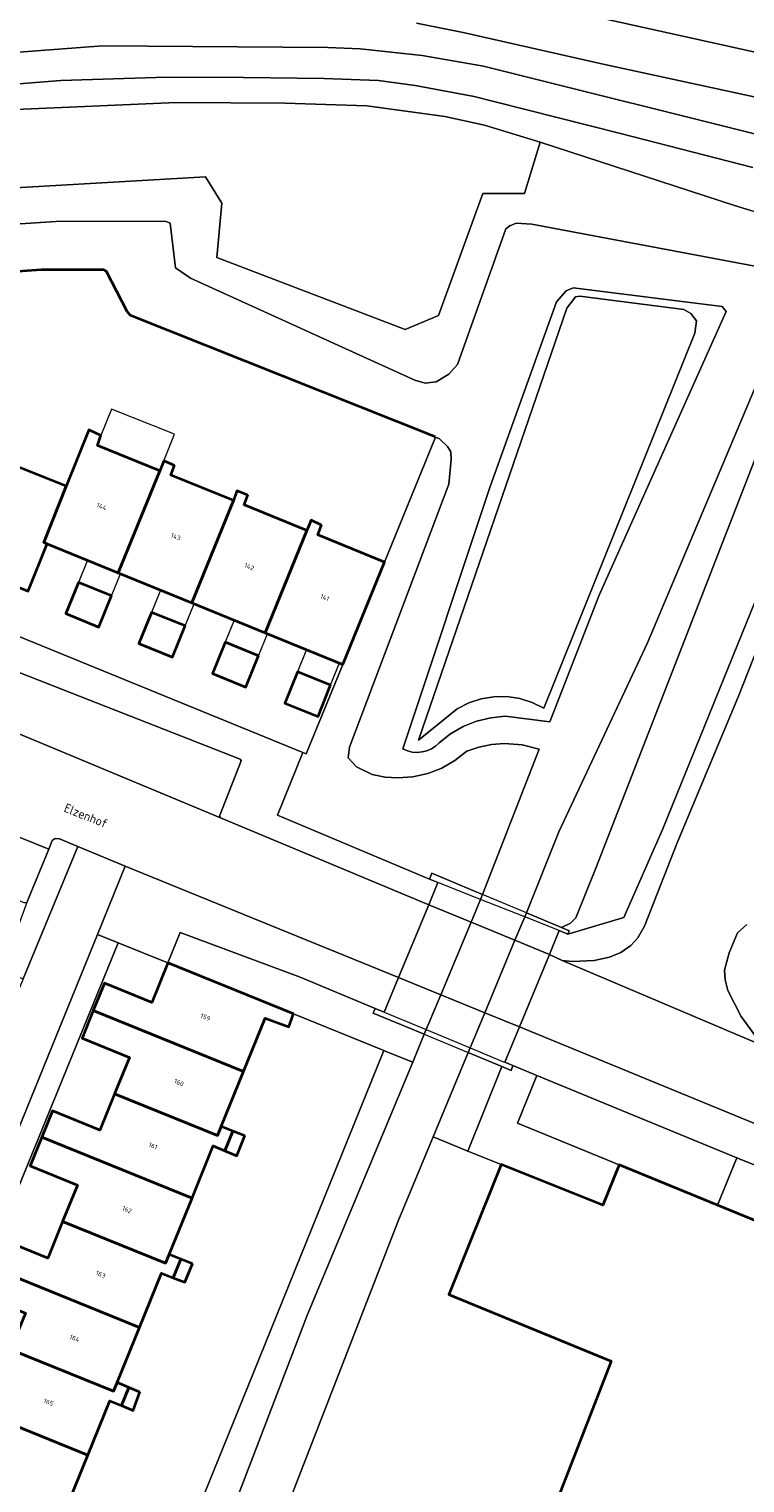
# Model space of a CAD drawing. Header units: metres. Extents: x 110065 to 112666, y 425872 to 427362.
# Tile 85 of 104: x 111553 to 111609, y 426513 to 426627. Entities that reach past the tile are written whole.
import ezdxf

# ---------------------------------------------------------------- set-up
doc = ezdxf.new("R2010")
doc.units = ezdxf.units.M
for name, color, linetype, lineweight in [('B-WE-GK-BESCHOEIING-G', 130, 'GK-BESCHOEIING', 35), ('B-WE-GR-BEPLANTING_CULTUUR_HEESTERS-GV', 90, 'Continuous', 18), ('B-WE-GR-GRAS-GV', 60, 'Continuous', 13), ('B-WE-GR-HAAG-G', 90, 'GR-HAAG1', 13), ('B-WE-KW-KUNSTWERK-GV', 170, 'Continuous', 18), ('B-WE-OG-BEBOUWING-GV', 7, 'Continuous', 35), ('B-WE-OG-BEBOUWING-T18', 10, 'Continuous', 18), ('B-WE-OG-BEBOUWING_LUIFEL-GV', 7, 'Continuous', 18), ('B-WE-OG-BEBOUWING_STRAATNAAM-T35', 50, 'Continuous', 35), ('B-WE-OG-TERREIN_ERF-GV', 7, 'Continuous', 18), ('B-WE-OG-WATER-GV', 130, 'Continuous', 18), ('B-WE-VH-ONVERHARD-GV', 252, 'Continuous', 18), ('B-WE-VH-VERHARDING_ASFALT-GV', 252, 'Continuous', 18), ('B-WE-VH-VERHARDING_BETONSTRAATSTEEN-GV', 252, 'Continuous', 18), ('B-WE-VH-VERHARDING_GESLOTEN-GV', 7, 'Continuous', 18), ('B-WE-VH-VERHARDING_OPEN-GV', 252, 'Continuous', 18), ('B-WE-VH-VERHARDING_TEGEL-GV', 252, 'Continuous', 18)]:
    doc.layers.add(name, color=color, linetype=linetype, lineweight=lineweight)
doc.styles.add('NLCS-ISO-M200-T18', font='NLCS-ISO.ttf')
doc.styles.add('NLCS-ISO-M200-T35', font='NLCS-ISO.ttf')
doc.linetypes.add('GK-BESCHOEIING', pattern='A,30,-5,[1,NLCS.SHX,S=1,R=0,X=0,Y=0],-5', length=40)
doc.linetypes.add('GR-HAAG1', pattern='A,6,[176,NLCS.SHX,S=0.125,R=0,X=0,Y=0],-2', length=8)

msp = doc.modelspace()

# ---------------------------------------------------------------- linework, layer by layer
at = {"layer": 'B-WE-GK-BESCHOEIING-G', "flags": 128}
msp.add_lwpolyline([(111585.214, 426595.024), (111561.348, 426604.546), (111561.096, 426604.859), (111559.468, 426607.979), (111559.266, 426608.104), (111554.367, 426608.115), (111544.429, 426607.404), (111541.555, 426607.056), (111537.007, 426606.146), (111531.08, 426604.447), (111526.986, 426602.913), (111515.948, 426599.079), (111513.812, 426598.08), (111507.537, 426595.398), (111500, 426591.619), (111499.155, 426591.195), (111494.109, 426588.469), (111490.807, 426586.433), (111489.939, 426585.279), (111488.938, 426583.019), (111487.24, 426574.833), (111487.143, 426574.696), (111483.639, 426573.57), (111474.55, 426573.433), (111474.32, 426573.333), (111467.698, 426567.429), (111461.535, 426560.826), (111456.997, 426555.737), (111453.549, 426551.599), (111443.55, 426538.706), (111438.626, 426532.167), (111438.324, 426530.739), (111439.281, 426525.878), (111436.745, 426522.131)], dxfattribs=at)
at = {"layer": 'B-WE-GR-BEPLANTING_CULTUUR_HEESTERS-GV', "flags": 128}
for points in [[(111544.66, 426614.078), (111567.236, 426615.38), (111568.508, 426613.336), (111568.104, 426609.085), (111582.865, 426603.441), (111585.47, 426604.527), (111588.943, 426614.078), (111592.199, 426614.078), (111593.42, 426618.099), (111589.075, 426619.43), (111585.957, 426620.116), (111579.865, 426620.947), (111573.434, 426621.165), (111573.434, 426621.165), (111573.434, 426621.165), (111564.951, 426621.209), (111551.781, 426620.636)], [(111609.607, 426556.853), (111608.87, 426556.2), (111608.218, 426554.649), (111607.869, 426553.275), (111607.92, 426552.541), (111608.125, 426551.699), (111609.153, 426549.666), (111610.274, 426548.122)]]:
    msp.add_lwpolyline(points, dxfattribs=at)
for points in [[(111574.629, 426552.739), (111565.23, 426556.235), (111564.265, 426553.852), (111574.102, 426549.869), (111581.199, 426546.984), (111581.285, 426546.951), (111583.444, 426546.072), (111584.357, 426548.263), (111580.358, 426549.925), (111580.511, 426550.294), (111574.629, 426552.739), (111574.629, 426552.739)], [(111590.419, 426545.743), (111587.796, 426546.833), (111585.059, 426540.251), (111587.762, 426539.127), (111590.419, 426545.743), (111590.419, 426545.743)], [(111608.822, 426538.596), (111593.153, 426545.04), (111591.653, 426541.304), (111599.623, 426538.038), (111607.317, 426534.885), (111608.822, 426538.596), (111608.822, 426538.596)]]:
    msp.add_lwpolyline(points, close=True, dxfattribs=at)
at = {"layer": 'B-WE-GR-GRAS-GV', "flags": 128}
msp.add_lwpolyline([(111618.631, 426624.146, 0.0686214), (111610.989, 426629.004, 0.0676604), (111605.406, 426630.452), (111596.302, 426631.506), (111580.198, 426633.361, 1.0323568), (111580.023, 426631.849), (111594.689, 426628.601), (111609.546, 426625.296), (111618.189, 426623.363, 0.7096198)], format="xyb", close=True, dxfattribs=at)
for points in [[(111611.374, 426621.389), (111598.371, 426624.212), (111587.395, 426626.686), (111583.747, 426627.409)], [(111552.272, 426625.133), (111559.166, 426625.634), (111576.804, 426625.526), (111579.321, 426625.416), (111584.175, 426624.886), (111588.994, 426624.051), (111590.453, 426623.676), (111610.736, 426618.635)], [(111615.907, 426610.93), (111608.633, 426613.135), (111608.633, 426613.135), (111608.633, 426613.135), (111593.42, 426618.099), (111592.199, 426614.078), (111588.943, 426614.078), (111585.47, 426604.527), (111582.865, 426603.441), (111568.104, 426609.085), (111568.508, 426613.336), (111567.236, 426615.38), (111544.66, 426614.078), (111529.791, 426611.148), (111510.823, 426603.56), (111491.043, 426594.541), (111470.179, 426578.394)], [(111485.176, 426587.036), (111491.854, 426591.407), (111493.645, 426592.579), (111502.262, 426597.051), (111517.792, 426603.914), (111529.123, 426608.095), (111540.562, 426610.749), (111546.353, 426611.286), (111555.895, 426611.924), (111564.151, 426611.902), (111564.452, 426611.767), (111564.878, 426608.262), (111566.048, 426607.46), (111583.619, 426599.479), (111584.432, 426599.228), (111585.271, 426599.334), (111586.283, 426599.955), (111586.957, 426600.687), (111590.745, 426611.324), (111591.04, 426611.556), (111591.555, 426611.769), (111592.786, 426611.676), (111613.29, 426607.836)]]:
    msp.add_lwpolyline(points, dxfattribs=at)
for points in [[(111617.453, 426608.859), (111617.083, 426609.678), (111614.703, 426608.157), (111615.255, 426607.422), (111614.288, 426603.635), (111597.791, 426561.283), (111596.206, 426557.394), (111595.813, 426556.973), (111595.095, 426556.623), (111595.69, 426556.374), (111595.581, 426556.113), (111599.98, 426557.419), (111603.025, 426564.351), (111616.466, 426597.465), (111617.199, 426604.497), (111617.493, 426608.437), (111617.453, 426608.859), (111617.453, 426608.859)], [(111615.255, 426607.422), (111614.703, 426608.157), (111613.66, 426607.49), (111613.7, 426606.878), (111611.083, 426600.895), (111601.818, 426578.898), (111594.89, 426564.121), (111592.346, 426557.773), (111595.095, 426556.623), (111595.813, 426556.973), (111596.206, 426557.394), (111597.791, 426561.283), (111614.288, 426603.635), (111615.255, 426607.422), (111615.255, 426607.422)], [(111596.011, 426606.707), (111595.461, 426606.472), (111594.708, 426605.618), (111589.517, 426591.158), (111582.683, 426570.6), (111583.038, 426570.451), (111583.413, 426570.361), (111583.797, 426570.332), (111584.181, 426570.366), (111584.554, 426570.462), (111584.907, 426570.616), (111585.231, 426570.826), (111585.516, 426571.085), (111586.411, 426571.785), (111587.395, 426572.353), (111588.449, 426572.776), (111589.553, 426573.047), (111590.683, 426573.161), (111594.191, 426572.732), (111598.05, 426582.63), (111607.986, 426604.842), (111607.681, 426605.23), (111596.011, 426606.707), (111596.011, 426606.707)], [(111595.525, 426605.119), (111596.192, 426605.995), (111596.539, 426606.048), (111604.682, 426604.992), (111605.215, 426604.697), (111605.674, 426604.122), (111605.54, 426603.155), (111593.71, 426573.803), (111592.798, 426574.25), (111591.833, 426574.55), (111590.828, 426574.7), (111589.807, 426574.692), (111588.8, 426574.527), (111587.839, 426574.211), (111586.934, 426573.75), (111583.905, 426571.302), (111595.525, 426605.119), (111595.525, 426605.119)], [(111604.682, 426604.992), (111596.539, 426606.048), (111596.192, 426605.995), (111595.525, 426605.119), (111583.905, 426571.302), (111586.934, 426573.75), (111587.839, 426574.211), (111588.8, 426574.527), (111589.807, 426574.692), (111590.828, 426574.7), (111591.833, 426574.55), (111592.798, 426574.25), (111593.71, 426573.803), (111605.54, 426603.155), (111605.674, 426604.122), (111605.215, 426604.697), (111604.682, 426604.992), (111604.682, 426604.992)], [(111585.55, 426594.889), (111585.226, 426595.019), (111581.237, 426585.236), (111577.97, 426577.224), (111575.113, 426570.219), (111574.836, 426570.332), (111572.849, 426565.425), (111584.772, 426560.41), (111584.943, 426560.87), (111587.984, 426559.598), (111588.918, 426559.207), (111593.354, 426570.584), (111592.009, 426570.925), (111590.626, 426571.028), (111589.619, 426570.952), (111588.631, 426570.749), (111587.675, 426570.424), (111586.749, 426569.688), (111585.722, 426569.1), (111584.619, 426568.672), (111583.464, 426568.416), (111582.283, 426568.336), (111581.299, 426568.406), (111580.285, 426568.61), (111579.046, 426569.211), (111578.402, 426569.898), (111578.503, 426570.732), (111586.269, 426591.335), (111586.457, 426593.273), (111586.429, 426593.857), (111586.182, 426594.274), (111585.55, 426594.889), (111585.55, 426594.889)]]:
    msp.add_lwpolyline(points, close=True, dxfattribs=at)
at = {"layer": 'B-WE-GR-HAAG-G', "flags": 128}
msp.add_lwpolyline([(111574.102, 426549.869), (111581.455, 426546.88)], dxfattribs=at)
at = {"layer": 'B-WE-KW-KUNSTWERK-GV', "flags": 128}
msp.add_lwpolyline([(111595.095, 426556.623), (111592.346, 426557.773), (111588.918, 426559.207), (111587.984, 426559.598), (111584.943, 426560.87), (111584.772, 426560.41), (111585.422, 426560.152), (111584.699, 426558.412), (111582.326, 426552.703), (111581.205, 426550.006), (111580.511, 426550.294), (111580.358, 426549.925), (111584.357, 426548.263), (111587.796, 426546.833), (111590.419, 426545.743), (111591.145, 426545.441), (111591.299, 426545.81), (111590.663, 426546.075), (111591.814, 426548.852), (111594.159, 426554.511), (111594.903, 426556.383), (111595.581, 426556.113), (111595.69, 426556.374), (111595.095, 426556.623), (111595.095, 426556.623)], close=True, dxfattribs=at)
at = {"layer": 'B-WE-OG-BEBOUWING-GV', "flags": 128}
for points in [[(111559.039, 426595.141), (111558.08, 426595.572), (111556.313, 426591.164), (111554.557, 426586.771), (111554.838, 426586.656), (111560.385, 426584.394), (111563.642, 426592.381), (111558.758, 426594.364), (111559.039, 426595.141), (111559.039, 426595.141)], [(111551.587, 426593.712), (111550.767, 426594.135), (111550.505, 426593.5), (111547.223, 426585.437), (111553.331, 426582.951), (111554.838, 426586.656), (111554.557, 426586.771), (111556.313, 426591.164), (111551.363, 426593.155), (111551.587, 426593.712), (111551.587, 426593.712)], [(111564.79, 426592.8), (111563.973, 426593.145), (111563.642, 426592.381), (111560.385, 426584.394), (111566.144, 426582.046), (111569.404, 426590.041), (111564.513, 426592.027), (111564.79, 426592.8), (111564.79, 426592.8)], [(111570.525, 426590.469), (111569.686, 426590.819), (111569.404, 426590.041), (111566.144, 426582.046), (111571.898, 426579.699), (111575.162, 426587.703), (111570.24, 426589.702), (111570.525, 426590.469), (111570.525, 426590.469)], [(111576.316, 426588.119), (111575.489, 426588.505), (111575.162, 426587.703), (111571.898, 426579.699), (111577.97, 426577.224), (111581.237, 426585.236), (111576.025, 426587.352), (111576.316, 426588.119), (111576.316, 426588.119)], [(111559.863, 426582.587), (111557.287, 426583.64), (111556.289, 426581.196), (111558.865, 426580.143), (111559.863, 426582.587), (111559.863, 426582.587)], [(111565.634, 426580.229), (111563.004, 426581.298), (111562.01, 426578.852), (111564.64, 426577.783), (111565.634, 426580.229), (111565.634, 426580.229)], [(111571.371, 426577.883), (111568.773, 426578.956), (111567.784, 426576.508), (111570.382, 426575.435), (111571.371, 426577.883), (111571.371, 426577.883)], [(111577.021, 426575.601), (111574.43, 426576.647), (111573.442, 426574.199), (111576.033, 426573.153), (111577.021, 426575.601), (111577.021, 426575.601)], [(111574.102, 426549.869), (111564.265, 426553.852), (111563.013, 426550.76), (111559.308, 426552.267), (111558.434, 426550.118), (111570.193, 426545.356), (111571.892, 426549.539), (111573.744, 426548.86), (111574.102, 426549.869), (111574.102, 426549.869)], [(111570.193, 426545.356), (111558.434, 426550.118), (111557.559, 426547.968), (111561.265, 426546.461), (111560.108, 426543.614), (111568.162, 426540.352), (111568.439, 426541.035), (111570.193, 426545.356), (111570.193, 426545.356)], [(111568.162, 426540.352), (111560.108, 426543.614), (111558.947, 426540.756), (111555.242, 426542.265), (111554.403, 426540.205), (111566.168, 426535.441), (111567.828, 426539.53), (111568.731, 426539.151), (111569.354, 426540.684), (111568.439, 426541.035), (111568.162, 426540.352), (111568.162, 426540.352)], [(111566.168, 426535.441), (111554.403, 426540.205), (111553.488, 426537.958), (111557.192, 426536.449), (111556.038, 426533.61), (111564.099, 426530.346), (111564.376, 426531.029), (111566.168, 426535.441), (111566.168, 426535.441)], [(111570.302, 426540.321), (111569.354, 426540.684), (111568.731, 426539.151), (111569.67, 426538.756), (111570.302, 426540.321), (111570.302, 426540.321)], [(111564.099, 426530.346), (111556.038, 426533.61), (111554.876, 426530.75), (111551.168, 426532.251), (111550.293, 426530.088), (111562.059, 426525.323), (111563.783, 426529.569), (111564.697, 426529.212), (111565.284, 426530.667), (111564.376, 426531.029), (111564.099, 426530.346), (111564.099, 426530.346)], [(111566.198, 426530.303), (111565.284, 426530.667), (111564.697, 426529.212), (111565.606, 426528.857), (111566.198, 426530.303), (111566.198, 426530.303)], [(111562.059, 426525.323), (111550.293, 426530.088), (111549.425, 426527.944), (111553.133, 426526.443), (111551.964, 426523.586), (111560.028, 426520.32), (111560.303, 426520.998), (111562.059, 426525.323), (111562.059, 426525.323)], [(111560.028, 426520.32), (111551.964, 426523.586), (111550.786, 426520.705), (111547.098, 426522.255), (111546.195, 426520.107), (111558, 426515.327), (111559.729, 426519.584), (111560.636, 426519.208), (111561.209, 426520.621), (111560.303, 426520.998), (111560.028, 426520.32), (111560.028, 426520.32)], [(111562.088, 426520.255), (111561.209, 426520.621), (111560.636, 426519.208), (111561.558, 426518.826), (111562.088, 426520.255), (111562.088, 426520.255)], [(111547.678, 426513.31), (111548.464, 426512.98), (111550.056, 426512.311), (111547.077, 426504.742), (111549.328, 426503.855), (111549.357, 426503.926), (111554.633, 426501.801), (111554.663, 426501.875), (111558.069, 426510.28), (111556.249, 426511.014), (111558, 426515.327), (111546.195, 426520.107), (111545.296, 426517.967), (111548.983, 426516.417), (111547.678, 426513.31), (111547.678, 426513.31)]]:
    msp.add_lwpolyline(points, close=True, dxfattribs=at)
msp.add_lwpolyline([(111620.761, 426529.375), (111607.317, 426534.885), (111599.623, 426538.038), (111598.33, 426534.883), (111590.36, 426538.084), (111586.267, 426527.892), (111598.979, 426522.684), (111591.659, 426503.825), (111593.114, 426503.269), (111580.926, 426473.729), (111580.713, 426473.21), (111589.749, 426469.506), (111589.954, 426470.005), (111591.009, 426469.573), (111590.569, 426468.499), (111595.029, 426466.671), (111597.248, 426472.084), (111598.145, 426471.716), (111598.058, 426471.503), (111617.572, 426463.504)], dxfattribs=at)
at = {"layer": 'B-WE-OG-BEBOUWING_LUIFEL-GV', "flags": 128}
for points in [[(111563.973, 426593.145), (111564.809, 426595.233), (111559.86, 426597.214), (111559.039, 426595.141), (111558.758, 426594.364), (111563.642, 426592.381), (111563.973, 426593.145), (111563.973, 426593.145)], [(111559.863, 426582.587), (111560.569, 426584.319), (111560.385, 426584.394), (111557.994, 426585.371), (111557.287, 426583.64), (111559.863, 426582.587), (111559.863, 426582.587)], [(111565.634, 426580.229), (111566.342, 426581.965), (111566.144, 426582.046), (111563.71, 426583.035), (111563.004, 426581.298), (111565.634, 426580.229), (111565.634, 426580.229)], [(111571.371, 426577.883), (111572.081, 426579.624), (111571.898, 426579.699), (111569.47, 426580.68), (111568.773, 426578.956), (111571.371, 426577.883), (111571.371, 426577.883)], [(111574.43, 426576.647), (111577.021, 426575.601), (111577.721, 426577.336), (111575.136, 426578.379), (111574.43, 426576.647), (111574.43, 426576.647)]]:
    msp.add_lwpolyline(points, close=True, dxfattribs=at)
at = {"layer": 'B-WE-OG-TERREIN_ERF-GV', "flags": 128}
for points in [[(111551.363, 426593.155), (111556.313, 426591.164), (111558.08, 426595.572), (111559.039, 426595.141), (111558.758, 426594.364), (111563.642, 426592.381), (111563.973, 426593.145), (111564.79, 426592.8), (111564.513, 426592.027), (111569.404, 426590.041), (111569.686, 426590.819), (111570.525, 426590.469), (111570.24, 426589.702), (111575.162, 426587.703), (111575.489, 426588.505), (111576.316, 426588.119), (111576.025, 426587.352), (111581.237, 426585.236), (111585.226, 426595.019), (111561.348, 426604.546), (111561.348, 426604.546), (111561.348, 426604.546), (111561.096, 426604.859), (111559.468, 426607.979), (111559.266, 426608.104), (111554.367, 426608.115), (111544.429, 426607.404)], [(111551.984, 426579.663), (111574.836, 426570.332), (111575.113, 426570.219), (111577.97, 426577.224), (111571.898, 426579.699), (111566.144, 426582.046), (111560.385, 426584.394), (111554.838, 426586.656), (111553.331, 426582.951)], [(111551.168, 426532.251), (111554.876, 426530.75), (111556.038, 426533.61), (111557.192, 426536.449), (111553.488, 426537.958), (111554.403, 426540.205), (111555.242, 426542.265), (111558.947, 426540.756), (111560.108, 426543.614), (111561.265, 426546.461), (111557.559, 426547.968), (111558.434, 426550.118), (111559.308, 426552.267), (111563.013, 426550.76), (111564.265, 426553.852), (111564.265, 426553.852), (111564.265, 426553.852), (111560.382, 426555.424), (111543.837, 426514.924)], [(111563.682, 426503.761), (111570.959, 426521.72), (111581.199, 426546.984), (111581.199, 426546.984), (111581.199, 426546.984), (111574.102, 426549.869), (111573.744, 426548.86), (111571.892, 426549.539), (111570.193, 426545.356), (111568.439, 426541.035), (111569.354, 426540.684), (111570.302, 426540.321), (111569.67, 426538.756), (111568.731, 426539.151), (111567.828, 426539.53), (111566.168, 426535.441), (111564.376, 426531.029), (111565.284, 426530.667), (111566.198, 426530.303), (111565.606, 426528.857), (111564.697, 426529.212), (111563.783, 426529.569), (111562.059, 426525.323), (111560.303, 426520.998), (111561.209, 426520.621), (111562.088, 426520.255), (111561.558, 426518.826), (111560.636, 426519.208), (111559.729, 426519.584), (111558, 426515.327), (111556.249, 426511.014)], [(111591.659, 426503.825), (111598.979, 426522.684), (111586.267, 426527.892), (111590.36, 426538.084), (111587.762, 426539.127), (111587.762, 426539.127), (111587.762, 426539.127), (111585.059, 426540.251), (111582.285, 426533.581), (111562.968, 426483.855)]]:
    msp.add_lwpolyline(points, dxfattribs=at)
for points in [[(111557.287, 426583.64), (111559.863, 426582.587), (111558.865, 426580.143), (111556.289, 426581.196), (111557.287, 426583.64), (111557.287, 426583.64)], [(111563.004, 426581.298), (111565.634, 426580.229), (111564.64, 426577.783), (111562.01, 426578.852), (111563.004, 426581.298), (111563.004, 426581.298)], [(111568.773, 426578.956), (111571.371, 426577.883), (111570.382, 426575.435), (111567.784, 426576.508), (111568.773, 426578.956), (111568.773, 426578.956)], [(111574.43, 426576.647), (111577.021, 426575.601), (111576.033, 426573.153), (111573.442, 426574.199), (111574.43, 426576.647), (111574.43, 426576.647)], [(111581.285, 426546.951), (111581.199, 426546.984), (111570.959, 426521.72), (111563.682, 426503.761), (111566.264, 426502.988), (111575.216, 426526.33), (111583.444, 426546.072), (111581.285, 426546.951), (111581.285, 426546.951)]]:
    msp.add_lwpolyline(points, close=True, dxfattribs=at)
at = {"layer": 'B-WE-OG-WATER-GV', "flags": 128}
for points in [[(111613.29, 426607.836), (111592.786, 426611.676), (111591.555, 426611.769), (111591.04, 426611.556), (111590.745, 426611.324), (111586.957, 426600.687), (111586.283, 426599.955), (111585.271, 426599.334), (111584.432, 426599.228), (111583.619, 426599.479), (111566.048, 426607.46), (111564.878, 426608.262), (111564.878, 426608.262), (111564.878, 426608.262), (111564.452, 426611.767), (111564.151, 426611.902), (111555.895, 426611.924), (111546.353, 426611.286)], [(111544.429, 426607.404), (111554.367, 426608.115), (111559.266, 426608.104), (111559.468, 426607.979), (111561.096, 426604.859), (111561.348, 426604.546), (111585.226, 426595.019), (111585.55, 426594.889), (111586.182, 426594.274), (111586.429, 426593.857), (111586.457, 426593.273), (111586.269, 426591.335), (111578.503, 426570.732), (111578.402, 426569.898), (111579.046, 426569.211), (111580.285, 426568.61), (111581.299, 426568.406), (111582.283, 426568.336), (111583.464, 426568.416), (111584.619, 426568.672), (111585.722, 426569.1), (111586.749, 426569.688), (111587.675, 426570.424), (111588.631, 426570.749), (111589.619, 426570.952), (111590.626, 426571.028), (111592.009, 426570.925), (111593.354, 426570.584), (111588.918, 426559.207), (111588.759, 426558.825), (111588.017, 426557.044), (111585.646, 426551.355), (111584.511, 426548.632), (111584.357, 426548.263), (111583.444, 426546.072), (111575.216, 426526.33), (111566.264, 426502.988)], [(111562.968, 426483.855), (111582.285, 426533.581), (111585.059, 426540.251), (111587.796, 426546.833), (111587.95, 426547.202), (111589.095, 426549.955), (111591.454, 426555.627), (111592.213, 426557.452), (111592.346, 426557.773), (111594.89, 426564.121), (111601.818, 426578.898), (111611.083, 426600.895)]]:
    msp.add_lwpolyline(points, dxfattribs=at)
msp.add_lwpolyline([(111583.413, 426570.361), (111583.038, 426570.451), (111582.683, 426570.6), (111589.517, 426591.158), (111594.708, 426605.618), (111595.461, 426606.472), (111596.011, 426606.707), (111607.681, 426605.23), (111607.986, 426604.842), (111598.05, 426582.63), (111594.191, 426572.732), (111590.683, 426573.161), (111589.553, 426573.047), (111588.449, 426572.776), (111587.395, 426572.353), (111586.411, 426571.785), (111585.516, 426571.085), (111585.231, 426570.826), (111584.907, 426570.616), (111584.554, 426570.462), (111584.181, 426570.366), (111583.797, 426570.332), (111583.413, 426570.361), (111583.413, 426570.361)], close=True, dxfattribs=at)
at = {"layer": 'B-WE-VH-ONVERHARD-GV', "flags": 128}
for points in [[(111585.646, 426551.355), (111588.017, 426557.044), (111588.759, 426558.825), (111588.918, 426559.207), (111587.984, 426559.598), (111584.943, 426560.87), (111584.772, 426560.41), (111585.422, 426560.152), (111584.699, 426558.412), (111582.326, 426552.703), (111581.205, 426550.006), (111580.511, 426550.294), (111580.358, 426549.925), (111584.357, 426548.263), (111584.511, 426548.632), (111585.646, 426551.355), (111585.646, 426551.355)], [(111595.095, 426556.623), (111592.346, 426557.773), (111592.213, 426557.452), (111591.454, 426555.627), (111589.095, 426549.955), (111587.95, 426547.202), (111587.796, 426546.833), (111590.419, 426545.743), (111591.145, 426545.441), (111591.299, 426545.81), (111590.663, 426546.075), (111591.814, 426548.852), (111594.159, 426554.511), (111594.903, 426556.383), (111595.581, 426556.113), (111595.69, 426556.374), (111595.095, 426556.623), (111595.095, 426556.623)]]:
    msp.add_lwpolyline(points, close=True, dxfattribs=at)
at = {"layer": 'B-WE-VH-VERHARDING_ASFALT-GV', "flags": 128}
msp.add_lwpolyline([(111618.631, 426624.146, -0.7096198), (111618.189, 426623.363), (111609.546, 426625.296), (111594.689, 426628.601), (111580.023, 426631.849, -1.0323568), (111580.198, 426633.361), (111596.302, 426631.506), (111605.406, 426630.452, -0.0676604), (111610.989, 426629.004, -0.0686214)], format="xyb", close=True, dxfattribs=at)
msp.add_lwpolyline([(111583.747, 426627.409), (111587.395, 426626.686), (111598.371, 426624.212), (111611.374, 426621.389)], dxfattribs=at)
at = {"layer": 'B-WE-VH-VERHARDING_BETONSTRAATSTEEN-GV', "flags": 128}
for points in [[(111617.864, 426597.282), (111608.954, 426574.724), (111604.146, 426563.26), (111601.592, 426556.729), (111601.071, 426555.81), (111600.534, 426555.204), (111599.73, 426554.665), (111598.843, 426554.309), (111597.664, 426554.054), (111595.97, 426553.966), (111595.155, 426554.045), (111595.155, 426554.045), (111595.155, 426554.045), (111612.18, 426546.816)], [(111539.032, 426508.703), (111541.615, 426515.603), (111542.276, 426515.361), (111545.745, 426524.115), (111558.765, 426556.079), (111560.946, 426561.432), (111560.946, 426561.432), (111560.946, 426561.432), (111557.24, 426562.966), (111552.957, 426552.611), (111544.403, 426531.932), (111543.295, 426532.375), (111536.69, 426515.351), (111528.199, 426494.771)], [(111610.274, 426548.122), (111609.153, 426549.666), (111608.125, 426551.699), (111607.92, 426552.541), (111607.869, 426553.275), (111608.218, 426554.649), (111608.87, 426556.2), (111609.607, 426556.853)]]:
    msp.add_lwpolyline(points, dxfattribs=at)
for points in [[(111536.642, 426582.107), (111531.106, 426584.167), (111529.571, 426580.385), (111529.805, 426580.298), (111549.459, 426572.344), (111549.716, 426572.981), (111568.385, 426565.206), (111568.32, 426565.348), (111570.026, 426569.66), (111569.937, 426569.796), (111551.444, 426577.057), (111551.15, 426576.523), (111550.692, 426576.456), (111550.256, 426576.577), (111536.642, 426582.107), (111536.642, 426582.107)], [(111549.459, 426572.344), (111529.805, 426580.298), (111527.276, 426574.067), (111528.371, 426573.52), (111554.956, 426562.76), (111555.228, 426563.426), (111555.451, 426563.581), (111555.782, 426563.57), (111557.24, 426562.966), (111560.946, 426561.432), (111582.326, 426552.703), (111584.699, 426558.412), (111568.385, 426565.206), (111549.716, 426572.981), (111549.459, 426572.344), (111549.459, 426572.344)], [(111554.956, 426562.76), (111528.371, 426573.52), (111528.427, 426573.361), (111526.813, 426569.212), (111526.91, 426569.07), (111542.369, 426562.889), (111542.802, 426562.714), (111552.991, 426558.59), (111553.246, 426558.578), (111554.956, 426562.76), (111554.956, 426562.76)]]:
    msp.add_lwpolyline(points, close=True, dxfattribs=at)
at = {"layer": 'B-WE-VH-VERHARDING_GESLOTEN-GV', "flags": 128}
for points in [[(111594.903, 426556.383), (111592.213, 426557.452), (111588.759, 426558.825), (111585.422, 426560.152), (111584.699, 426558.412), (111588.017, 426557.044), (111591.454, 426555.627), (111594.159, 426554.511), (111594.903, 426556.383), (111594.903, 426556.383)], [(111594.159, 426554.511), (111591.454, 426555.627), (111588.017, 426557.044), (111584.699, 426558.412), (111582.326, 426552.703), (111585.646, 426551.355), (111589.095, 426549.955), (111591.814, 426548.852), (111594.159, 426554.511), (111594.159, 426554.511)], [(111591.814, 426548.852), (111589.095, 426549.955), (111585.646, 426551.355), (111582.326, 426552.703), (111581.205, 426550.006), (111584.511, 426548.632), (111587.95, 426547.202), (111590.568, 426546.114), (111590.663, 426546.075), (111591.814, 426548.852), (111591.814, 426548.852)]]:
    msp.add_lwpolyline(points, close=True, dxfattribs=at)
at = {"layer": 'B-WE-VH-VERHARDING_OPEN-GV', "flags": 128}
msp.add_lwpolyline([(111612.18, 426546.816), (111595.155, 426554.045), (111594.159, 426554.511), (111591.814, 426548.852), (111645.392, 426526.838)], dxfattribs=at)
msp.add_lwpolyline([(111593.153, 426545.04), (111591.299, 426545.81), (111591.145, 426545.441), (111590.419, 426545.743), (111587.762, 426539.127), (111590.36, 426538.084), (111598.33, 426534.883), (111599.623, 426538.038), (111591.653, 426541.304), (111593.153, 426545.04), (111593.153, 426545.04)], close=True, dxfattribs=at)
at = {"layer": 'B-WE-VH-VERHARDING_TEGEL-GV', "flags": 128}
for points in [[(111610.736, 426618.635), (111590.453, 426623.676), (111588.994, 426624.051), (111584.175, 426624.886), (111579.321, 426625.416), (111576.804, 426625.526), (111559.166, 426625.634), (111552.272, 426625.133)], [(111610.08, 426616.111), (111599.717, 426618.775), (111589.898, 426621.261), (111588.251, 426621.667), (111583.628, 426622.541), (111580.767, 426622.93), (111576.482, 426623.098), (111568.106, 426623.197), (111563.322, 426623.162), (111555.902, 426622.936), (111543.702, 426621.971)], [(111543.702, 426621.971), (111555.902, 426622.936), (111563.322, 426623.162), (111568.106, 426623.197), (111576.482, 426623.098), (111580.767, 426622.93), (111583.628, 426622.541), (111588.251, 426621.667), (111589.898, 426621.261), (111599.717, 426618.775), (111610.08, 426616.111)], [(111551.781, 426620.636), (111564.951, 426621.209), (111573.434, 426621.165), (111579.865, 426620.947), (111585.957, 426620.116), (111589.075, 426619.43), (111593.42, 426618.099), (111608.633, 426613.135), (111615.907, 426610.93)], [(111616.466, 426597.465), (111603.025, 426564.351), (111599.98, 426557.419), (111595.581, 426556.113), (111594.903, 426556.383), (111594.159, 426554.511), (111595.155, 426554.045), (111595.97, 426553.966), (111597.664, 426554.054), (111598.843, 426554.309), (111599.73, 426554.665), (111600.534, 426555.204), (111601.071, 426555.81), (111601.592, 426556.729), (111604.146, 426563.26), (111608.954, 426574.724), (111617.864, 426597.282)], [(111551.444, 426577.057), (111569.937, 426569.796), (111570.026, 426569.66), (111568.32, 426565.348), (111568.385, 426565.206), (111584.699, 426558.412), (111585.422, 426560.152), (111584.772, 426560.41), (111572.849, 426565.425), (111574.836, 426570.332), (111551.984, 426579.663)], [(111548.464, 426512.98), (111547.678, 426513.31), (111543.837, 426514.924), (111560.382, 426555.424), (111560.382, 426555.424), (111560.382, 426555.424), (111558.765, 426556.079), (111545.745, 426524.115), (111542.276, 426515.361), (111541.615, 426515.603), (111539.032, 426508.703)]]:
    msp.add_lwpolyline(points, dxfattribs=at)
for points in [[(111555.782, 426563.57), (111555.451, 426563.581), (111555.228, 426563.426), (111554.956, 426562.76), (111553.246, 426558.578), (111551.891, 426554.95), (111551.269, 426553.285), (111552.957, 426552.611), (111557.24, 426562.966), (111555.782, 426563.57), (111555.782, 426563.57)], [(111582.326, 426552.703), (111560.946, 426561.432), (111558.765, 426556.079), (111560.382, 426555.424), (111564.265, 426553.852), (111565.23, 426556.235), (111574.629, 426552.739), (111580.511, 426550.294), (111581.205, 426550.006), (111582.326, 426552.703), (111582.326, 426552.703)], [(111645.392, 426526.838), (111591.814, 426548.852), (111590.663, 426546.075), (111591.299, 426545.81), (111593.153, 426545.04), (111608.822, 426538.596), (111610.305, 426537.995), (111622.306, 426533.091), (111638.094, 426526.468), (111640.563, 426525.432), (111648.917, 426521.927), (111653.615, 426519.956), (111654.597, 426522.42), (111654.674, 426522.772), (111654.436, 426523.044), (111645.392, 426526.838), (111645.392, 426526.838)], [(111610.305, 426537.995), (111608.822, 426538.596), (111607.317, 426534.885), (111620.761, 426529.375), (111621.59, 426531.385), (111622.306, 426533.091), (111610.305, 426537.995), (111610.305, 426537.995)]]:
    msp.add_lwpolyline(points, close=True, dxfattribs=at)

# ---------------------------------------------------------------- texts
at = {"layer": 'B-WE-OG-BEBOUWING-T18', "char_height": 0.36, "attachment_point": 5, "rotation": 338, "style": 'NLCS-ISO-M200-T18'}
for s, insert in [('144', (111559.091, 426589.582)), ('143', (111564.894, 426587.215)), ('142', (111570.651, 426584.87)), ('141', (111576.563, 426582.459)), ('159', (111567.223, 426549.602)), ('160', (111565.143, 426544.489)), ('161', (111563.12, 426539.533)), ('162', (111561.082, 426534.536)), ('163', (111559.018, 426529.477)), ('164', (111556.978, 426524.47)), ('165', (111554.938, 426519.471))]:
    msp.add_mtext(s, dxfattribs=dict(at, insert=insert))
at = {"layer": 'B-WE-OG-BEBOUWING_STRAATNAAM-T35', "insert": (111557.861, 426565.379), "char_height": 0.7, "attachment_point": 5, "rotation": 338, "style": 'NLCS-ISO-M200-T35'}
msp.add_mtext('Elzenhof', dxfattribs=at)

doc.saveas('drawing.dxf')
